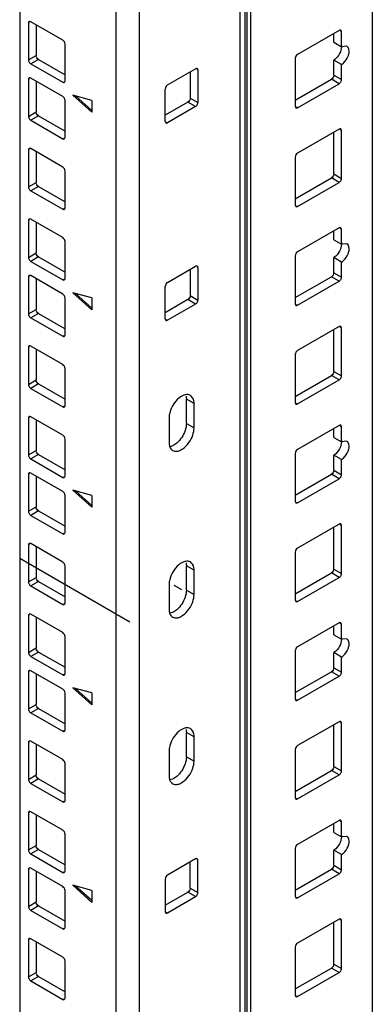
# Model space of a CAD drawing. Header units: millimetres. Extents: x 403 to 808, y 130 to 1563.
# Tile 7 of 14: x 743 to 808, y 660 to 840. Entities that reach past the tile are written whole.
import ezdxf

# ---------------------------------------------------------------- set-up
doc = ezdxf.new("R2010")
doc.units = ezdxf.units.MM
doc.header["$LTSCALE"] = 110.091572
doc.layers.add('00_COMPONENTS', color=7, linetype='CONTINUOUS')

msp = doc.modelspace()

# ---------------------------------------------------------------- linework, layer by layer
at = {"layer": '00_COMPONENTS', "color": 7, "linetype": 'Continuous'}
for p, q in [((807.8, 1362.55), (807.8, 166.58)), ((784.76, 1351.7), (784.76, 150.83)), ((784.46, 142.8), (784.46, 1351.29)), ((783.58, 141.58), (783.58, 1342.45)), ((743.1, 1339.49), (743.1, 143.51)), ((760.77, 130.86), (760.77, 1331.73)), ((765.02, 1331.73), (765.02, 130.86)), ((744.9, 840.01), (744.69, 839.89)), ((744.69, 839.89), (744.69, 833.11)), ((750.98, 836.75), (745.11, 840.13)), ((746.1, 839.56), (746.1, 833.93)), ((801.72, 838.54), (794.08, 834.13)), ((800.73, 836.34), (800.73, 837.97)), ((802.14, 838.3), (801.93, 838.42)), ((802.14, 835.52), (802.14, 838.3)), ((751.41, 829.23), (751.41, 836.01)), ((800.73, 836.34), (802.14, 835.52)), ((803.14, 835.62), (802.14, 835.52)), ((744.69, 833.11), (746.1, 833.93)), ((746.53, 833.19), (745.11, 832.38)), ((745.11, 832.38), (750.98, 828.99)), ((746.53, 833.19), (751.41, 830.38)), ((793.65, 833.4), (793.65, 824.58)), ((802.14, 832.25), (800.73, 833.07)), ((800.73, 830.29), (800.73, 833.07)), ((802.14, 829.48), (802.14, 832.25)), ((770.21, 828.5), (775.38, 831.48)), ((774.39, 830.91), (774.39, 826.09)), ((775.8, 831.23), (775.59, 831.36)), ((775.8, 831.23), (775.8, 825.27)), ((744.9, 829.64), (744.69, 829.52)), ((744.69, 829.52), (744.69, 822.74)), ((750.98, 826.38), (745.11, 829.76)), ((746.1, 829.19), (746.1, 823.56)), ((750.98, 828.99), (751.19, 829.11)), ((793.65, 825.72), (800.3, 829.56)), ((794.08, 824.33), (801.72, 828.74)), ((801.72, 828.74), (800.3, 829.56)), ((800.73, 830.29), (802.14, 829.48)), ((769.79, 821.8), (769.79, 827.76)), ((751.41, 818.86), (751.41, 825.64)), ((756.35, 825.67), (752.82, 826.62)), ((752.82, 826.62), (756.35, 823.49)), ((756.35, 823.8), (753.32, 826.49)), ((756.35, 825.67), (756.35, 823.49)), ((773.96, 825.36), (769.79, 822.95)), ((775.38, 824.54), (773.96, 825.36)), ((774.39, 826.09), (775.8, 825.27)), ((744.69, 822.74), (746.1, 823.56)), ((775.38, 824.54), (770.21, 821.56)), ((793.87, 824.46), (794.08, 824.33)), ((746.53, 822.82), (745.11, 822.01)), ((745.11, 822.01), (750.98, 818.62)), ((746.53, 822.82), (751.41, 820.01)), ((770, 821.68), (770.21, 821.56)), ((801.72, 820.39), (794.08, 815.99)), ((800.73, 812.15), (800.73, 819.82)), ((802.14, 820.15), (801.93, 820.27)), ((802.14, 811.33), (802.14, 820.15)), ((750.98, 818.62), (751.19, 818.74)), ((744.9, 816.68), (744.69, 816.56)), ((744.69, 816.56), (744.69, 809.78)), ((750.98, 813.41), (745.11, 816.8)), ((746.1, 816.23), (746.1, 810.6)), ((793.65, 815.25), (793.65, 806.43)), ((751.41, 805.9), (751.41, 812.68)), ((744.69, 809.78), (746.1, 810.6)), ((793.65, 807.58), (800.3, 811.41)), ((794.08, 806.19), (801.72, 810.6)), ((801.72, 810.6), (800.3, 811.41)), ((800.73, 812.15), (802.14, 811.33)), ((746.53, 809.86), (745.11, 809.05)), ((745.11, 809.05), (750.98, 805.66)), ((746.53, 809.86), (751.41, 807.05)), ((750.98, 805.66), (751.19, 805.78)), ((793.87, 806.31), (794.08, 806.19)), ((744.9, 803.72), (744.69, 803.6)), ((744.69, 803.6), (744.69, 796.82)), ((750.98, 800.45), (745.11, 803.84)), ((746.1, 803.27), (746.1, 797.64)), ((801.72, 802.25), (794.08, 797.84)), ((800.73, 800.04), (800.73, 801.68)), ((802.14, 802), (801.93, 802.13)), ((802.14, 799.23), (802.14, 802)), ((751.41, 792.94), (751.41, 799.72)), ((800.73, 800.04), (802.14, 799.23)), ((803.14, 799.32), (802.14, 799.23)), ((744.69, 796.82), (746.1, 797.64)), ((746.53, 796.9), (745.11, 796.08)), ((745.11, 796.08), (750.98, 792.7)), ((746.53, 796.9), (751.41, 794.08)), ((793.65, 797.1), (793.65, 788.29)), ((802.14, 795.96), (800.73, 796.78)), ((800.73, 794), (800.73, 796.78)), ((770.21, 792.21), (775.38, 795.19)), ((774.39, 794.61), (774.39, 789.8)), ((775.8, 794.94), (775.59, 795.06)), ((775.8, 794.94), (775.8, 788.98)), ((802.14, 793.18), (802.14, 795.96)), ((744.9, 793.35), (744.69, 793.23)), ((744.69, 793.23), (744.69, 786.45)), ((750.98, 790.08), (745.11, 793.47)), ((746.1, 792.9), (746.1, 787.27)), ((750.98, 792.7), (751.19, 792.82)), ((793.65, 789.43), (800.3, 793.27)), ((794.08, 788.04), (801.72, 792.45)), ((801.72, 792.45), (800.3, 793.27)), ((800.73, 794), (802.14, 793.18)), ((769.79, 785.51), (769.79, 791.47)), ((751.41, 782.57), (751.41, 789.35)), ((756.35, 789.38), (752.82, 790.33)), ((752.82, 790.33), (756.35, 787.19)), ((756.35, 787.5), (753.32, 790.19)), ((756.35, 789.38), (756.35, 787.19)), ((773.96, 789.06), (769.79, 786.65)), ((775.38, 788.25), (773.96, 789.06)), ((774.39, 789.8), (775.8, 788.98)), ((744.69, 786.45), (746.1, 787.27)), ((775.38, 788.25), (770.21, 785.27)), ((793.87, 788.16), (794.08, 788.04)), ((746.53, 786.53), (745.11, 785.71)), ((745.11, 785.71), (750.98, 782.33)), ((746.53, 786.53), (751.41, 783.71)), ((770, 785.39), (770.21, 785.27)), ((801.72, 784.1), (794.08, 779.69)), ((800.73, 775.85), (800.73, 783.53)), ((802.14, 783.86), (801.93, 783.98)), ((802.14, 775.04), (802.14, 783.86)), ((750.98, 782.33), (751.19, 782.45)), ((744.9, 780.39), (744.69, 780.26)), ((744.69, 780.26), (744.69, 773.49)), ((750.98, 777.12), (745.11, 780.51)), ((746.1, 779.94), (746.1, 774.3)), ((793.65, 778.96), (793.65, 770.14)), ((751.41, 769.61), (751.41, 776.39)), ((793.65, 771.28), (800.3, 775.12)), ((801.72, 774.3), (800.3, 775.12)), ((800.73, 775.85), (802.14, 775.04)), ((744.69, 773.49), (746.1, 774.3)), ((746.53, 773.57), (745.11, 772.75)), ((745.11, 772.75), (750.98, 769.36)), ((746.53, 773.57), (751.41, 770.75)), ((794.08, 769.89), (801.72, 774.3)), ((775.09, 769.98), (773.68, 770.79)), ((773.68, 766.3), (773.68, 770.79)), ((750.98, 769.36), (751.19, 769.49)), ((775.09, 765.49), (775.09, 769.98)), ((793.87, 770.02), (794.08, 769.89)), ((744.9, 767.42), (744.69, 767.3)), ((744.69, 767.3), (744.69, 760.53)), ((750.98, 764.16), (745.11, 767.55)), ((770.5, 767.32), (770.5, 762.83)), ((746.1, 766.98), (746.1, 761.34)), ((773.68, 766.3), (775.09, 765.49)), ((801.72, 765.95), (794.08, 761.55)), ((800.73, 763.75), (800.73, 765.38)), ((802.14, 765.71), (801.93, 765.83)), ((802.14, 762.93), (802.14, 765.71)), ((800.73, 763.75), (802.14, 762.93)), ((751.41, 756.65), (751.41, 763.42)), ((803.14, 763.03), (802.14, 762.93)), ((744.69, 760.53), (746.1, 761.34)), ((746.53, 760.61), (745.11, 759.79)), ((746.53, 760.61), (751.41, 757.79)), ((793.65, 760.81), (793.65, 751.99)), ((802.14, 759.67), (800.73, 760.48)), ((800.73, 757.71), (800.73, 760.48)), ((745.11, 759.79), (750.98, 756.4)), ((802.14, 756.89), (802.14, 759.67)), ((744.9, 757.05), (744.69, 756.93)), ((744.69, 756.93), (744.69, 750.16)), ((750.98, 753.79), (745.11, 757.18)), ((746.1, 756.61), (746.1, 750.97)), ((750.98, 756.4), (751.19, 756.52)), ((793.65, 753.14), (800.3, 756.97)), ((801.72, 756.16), (800.3, 756.97)), ((800.73, 757.71), (802.14, 756.89)), ((794.08, 751.75), (801.72, 756.16)), ((751.41, 746.28), (751.41, 753.05)), ((756.35, 753.09), (752.82, 754.03)), ((752.82, 754.03), (756.35, 750.9)), ((756.35, 751.21), (753.32, 753.9)), ((756.35, 753.09), (756.35, 750.9)), ((744.69, 750.16), (746.1, 750.97)), ((793.87, 751.87), (794.08, 751.75)), ((746.53, 750.24), (745.11, 749.42)), ((745.11, 749.42), (750.98, 746.03)), ((746.53, 750.24), (751.41, 747.42)), ((801.72, 747.81), (794.08, 743.4)), ((800.73, 739.56), (800.73, 747.24)), ((802.14, 747.56), (801.93, 747.69)), ((802.14, 738.74), (802.14, 747.56)), ((750.98, 746.03), (751.19, 746.15)), ((744.9, 744.09), (744.69, 743.97)), ((744.69, 743.97), (744.69, 737.19)), ((750.98, 740.83), (745.11, 744.22)), ((746.1, 743.64), (746.1, 738.01)), ((793.65, 742.66), (793.65, 733.85)), ((751.41, 733.32), (751.41, 740.09)), ((775.09, 739.36), (773.68, 740.17)), ((773.68, 735.68), (773.68, 740.17)), ((775.09, 734.87), (775.09, 739.36)), ((793.65, 734.99), (800.3, 738.83)), ((801.72, 738.01), (800.3, 738.83)), ((800.73, 739.56), (802.14, 738.74)), ((744.69, 737.19), (746.1, 738.01)), ((746.53, 737.28), (745.11, 736.46)), ((745.11, 736.46), (750.98, 733.07)), ((746.53, 737.28), (751.41, 734.46)), ((770.5, 736.7), (770.5, 732.21)), ((794.08, 733.6), (801.72, 738.01)), ((773.68, 735.68), (775.09, 734.87)), ((750.98, 733.07), (751.19, 733.19)), ((793.87, 733.72), (794.08, 733.6)), ((744.9, 731.13), (744.69, 731.01)), ((744.69, 731.01), (744.69, 724.23)), ((750.98, 727.87), (745.11, 731.25)), ((746.1, 730.68), (746.1, 725.05)), ((801.72, 729.66), (794.08, 725.25)), ((802.14, 729.42), (801.93, 729.54)), ((802.14, 726.64), (802.14, 729.42)), ((800.73, 727.46), (800.73, 729.09)), ((800.73, 727.46), (802.14, 726.64)), ((751.41, 720.35), (751.41, 727.13)), ((803.14, 726.74), (802.14, 726.64)), ((744.69, 724.23), (746.1, 725.05)), ((746.53, 724.31), (745.11, 723.5)), ((746.53, 724.31), (751.41, 721.5)), ((793.65, 724.52), (793.65, 715.7)), ((802.14, 723.37), (800.73, 724.19)), ((800.73, 721.41), (800.73, 724.19)), ((745.11, 723.5), (750.98, 720.11)), ((802.14, 720.6), (802.14, 723.37)), ((744.9, 720.76), (744.69, 720.64)), ((744.69, 720.64), (744.69, 713.86)), ((750.98, 717.5), (745.11, 720.88)), ((746.1, 720.31), (746.1, 714.68)), ((750.98, 720.11), (751.19, 720.23)), ((793.65, 716.84), (800.3, 720.68)), ((801.72, 719.86), (800.3, 720.68)), ((800.73, 721.41), (802.14, 720.6)), ((794.08, 715.45), (801.72, 719.86)), ((751.41, 709.98), (751.41, 716.76)), ((756.35, 716.79), (752.82, 717.74)), ((752.82, 717.74), (756.35, 714.61)), ((756.35, 714.92), (753.32, 717.61)), ((756.35, 716.79), (756.35, 714.61)), ((744.69, 713.86), (746.1, 714.68)), ((793.87, 715.58), (794.08, 715.45)), ((746.53, 713.94), (745.11, 713.13)), ((745.11, 713.13), (750.98, 709.74)), ((746.53, 713.94), (751.41, 711.13)), ((801.72, 711.51), (794.08, 707.11)), ((802.14, 711.27), (801.93, 711.39)), ((802.14, 702.45), (802.14, 711.27)), ((750.98, 709.74), (751.19, 709.86)), ((775.09, 708.74), (773.68, 709.55)), ((773.68, 705.06), (773.68, 709.55)), ((800.73, 703.27), (800.73, 710.94)), ((744.9, 707.8), (744.69, 707.68)), ((744.69, 707.68), (744.69, 700.9)), ((750.98, 704.53), (745.11, 707.92)), ((775.09, 704.25), (775.09, 708.74)), ((746.1, 707.35), (746.1, 701.72)), ((770.5, 706.08), (770.5, 701.59)), ((793.65, 706.37), (793.65, 697.55)), ((751.41, 697.02), (751.41, 703.8)), ((773.68, 705.06), (775.09, 704.25)), ((793.65, 698.7), (800.3, 702.53)), ((801.72, 701.72), (800.3, 702.53)), ((800.73, 703.27), (802.14, 702.45)), ((744.69, 700.9), (746.1, 701.72)), ((746.53, 700.98), (745.11, 700.17)), ((746.53, 700.98), (751.41, 698.16)), ((794.08, 697.31), (801.72, 701.72)), ((745.11, 700.17), (750.98, 696.78)), ((750.98, 696.78), (751.19, 696.9)), ((793.87, 697.43), (794.08, 697.31)), ((744.9, 694.84), (744.69, 694.71)), ((750.98, 691.57), (745.11, 694.96)), ((744.69, 694.71), (744.69, 687.94)), ((746.1, 694.39), (746.1, 688.75)), ((801.72, 693.37), (794.08, 688.96)), ((802.14, 693.12), (801.93, 693.24)), ((802.14, 690.35), (802.14, 693.12)), ((800.73, 691.16), (800.73, 692.8)), ((800.73, 691.16), (802.14, 690.35)), ((751.41, 684.06), (751.41, 690.84)), ((803.14, 690.44), (802.14, 690.35)), ((744.69, 687.94), (746.1, 688.75)), ((746.53, 688.02), (745.11, 687.2)), ((746.53, 688.02), (751.41, 685.2)), ((793.65, 688.22), (793.65, 679.41)), ((802.14, 687.08), (800.73, 687.9)), ((800.73, 685.12), (800.73, 687.9)), ((745.11, 687.2), (750.98, 683.81)), ((775.38, 686.31), (770.21, 683.32)), ((774.39, 680.92), (774.39, 685.73)), ((775.8, 686.06), (775.59, 686.18)), ((775.8, 680.1), (775.8, 686.06)), ((802.14, 684.3), (802.14, 687.08)), ((744.9, 684.47), (744.69, 684.35)), ((744.69, 684.35), (744.69, 677.57)), ((750.98, 681.2), (745.11, 684.59)), ((746.1, 684.02), (746.1, 678.38)), ((750.98, 683.81), (751.19, 683.94)), ((793.65, 680.55), (800.3, 684.39)), ((801.72, 683.57), (800.3, 684.39)), ((800.73, 685.12), (802.14, 684.3)), ((769.79, 682.59), (769.79, 676.63)), ((794.08, 679.16), (801.72, 683.57)), ((751.41, 673.69), (751.41, 680.47)), ((756.35, 680.5), (752.82, 681.45)), ((752.82, 681.45), (756.35, 678.31)), ((756.35, 678.62), (753.32, 681.31)), ((756.35, 680.5), (756.35, 678.31)), ((774.39, 680.92), (775.8, 680.1)), ((769.79, 677.77), (773.96, 680.18)), ((770.21, 676.38), (775.38, 679.36)), ((775.38, 679.36), (773.96, 680.18)), ((793.87, 679.28), (794.08, 679.16)), ((744.69, 677.57), (746.1, 678.38)), ((746.53, 677.65), (745.11, 676.83)), ((745.11, 676.83), (750.98, 673.45)), ((746.53, 677.65), (751.41, 674.83)), ((770, 676.51), (770.21, 676.38)), ((801.72, 675.22), (794.08, 670.81)), ((802.14, 674.98), (801.93, 675.1)), ((802.14, 666.16), (802.14, 674.98)), ((750.98, 673.45), (751.19, 673.57)), ((800.73, 666.97), (800.73, 674.65)), ((744.9, 671.51), (744.69, 671.38)), ((744.69, 671.38), (744.69, 664.61)), ((750.98, 668.24), (745.11, 671.63)), ((746.1, 671.06), (746.1, 665.42)), ((793.65, 670.08), (793.65, 661.26)), ((751.41, 660.73), (751.41, 667.51)), ((793.65, 662.4), (800.3, 666.24)), ((801.72, 665.42), (800.3, 666.24)), ((800.73, 666.97), (802.14, 666.16)), ((744.69, 664.61), (746.1, 665.42)), ((746.53, 664.69), (745.11, 663.87)), ((746.53, 664.69), (751.41, 661.87)), ((794.08, 661.01), (801.72, 665.42)), ((745.11, 663.87), (750.98, 660.48)), ((750.98, 660.48), (751.19, 660.61)), ((793.87, 661.14), (794.08, 661.01))]:
    msp.add_line(p, q, dxfattribs=at)
at = {"layer": '00_COMPONENTS', "color": 208, "linetype": 'Continuous', "true_color": 0x37005f}
for p, q in [((785.46, 1351.29), (785.46, 150.42)), ((763.33, 729.82), (743.1, 741.5)), ((771.38, 736.6), (772.8, 735.79))]:
    msp.add_line(p, q, dxfattribs=at)
at = {"layer": '00_COMPONENTS', "color": 7, "linetype": 'Continuous'}
for points in [[(744.81, 840.16), (744.72, 840.11), (744.69, 839.99), (744.69, 839.89)], [(745.11, 840.13), (745.02, 840.18), (744.9, 840.21), (744.81, 840.16)], [(802.02, 838.57), (801.93, 838.62), (801.8, 838.59), (801.72, 838.54)], [(802.14, 838.3), (802.14, 838.4), (802.1, 838.52), (802.02, 838.57)], [(751.41, 836.01), (751.41, 836.29), (751.23, 836.6), (750.98, 836.75)], [(794.08, 834.13), (793.83, 833.99), (793.65, 833.68), (793.65, 833.4)], [(802.12, 835.76), (802.18, 835.37), (802.09, 834.97), (801.95, 834.61)], [(744.69, 833.11), (744.69, 832.92), (744.77, 832.73), (744.89, 832.58)], [(744.89, 832.58), (744.95, 832.5), (745.02, 832.43), (745.11, 832.38)], [(746.53, 833.19), (746.28, 833.34), (746.1, 833.65), (746.1, 833.93)], [(775.68, 831.51), (775.59, 831.56), (775.46, 831.53), (775.38, 831.48)], [(775.8, 831.23), (775.8, 831.33), (775.76, 831.46), (775.68, 831.51)], [(744.81, 829.79), (744.72, 829.74), (744.69, 829.62), (744.69, 829.52)], [(745.11, 829.76), (745.02, 829.81), (744.9, 829.84), (744.81, 829.79)], [(750.98, 828.99), (751.07, 828.94), (751.19, 828.91), (751.28, 828.96)], [(751.28, 828.96), (751.37, 829.01), (751.41, 829.13), (751.41, 829.23)], [(800.73, 830.29), (800.73, 830.01), (800.55, 829.7), (800.3, 829.56)], [(801.72, 828.74), (801.88, 828.84), (802, 829.01), (802.08, 829.18)], [(802.08, 829.18), (802.11, 829.28), (802.14, 829.38), (802.14, 829.48)], [(770.21, 828.5), (769.97, 828.36), (769.79, 828.05), (769.79, 827.76)], [(751.41, 825.64), (751.41, 825.92), (751.23, 826.23), (750.98, 826.38)], [(774.39, 826.09), (774.39, 825.81), (774.21, 825.5), (773.96, 825.36)], [(775.74, 824.98), (775.77, 825.07), (775.8, 825.17), (775.8, 825.27)], [(746.53, 822.82), (746.28, 822.97), (746.1, 823.28), (746.1, 823.56)], [(775.38, 824.54), (775.54, 824.63), (775.67, 824.8), (775.74, 824.98)], [(793.65, 824.58), (793.65, 824.48), (793.69, 824.35), (793.78, 824.3)], [(793.78, 824.3), (793.87, 824.25), (793.99, 824.28), (794.08, 824.33)], [(744.69, 822.74), (744.69, 822.55), (744.77, 822.36), (744.89, 822.21)], [(744.89, 822.21), (744.95, 822.13), (745.02, 822.06), (745.11, 822.01)], [(769.79, 821.8), (769.79, 821.7), (769.83, 821.58), (769.91, 821.53)], [(769.91, 821.53), (770, 821.48), (770.13, 821.51), (770.21, 821.56)], [(802.02, 820.42), (801.93, 820.47), (801.8, 820.45), (801.72, 820.39)], [(802.14, 820.15), (802.14, 820.25), (802.1, 820.37), (802.02, 820.42)], [(750.98, 818.62), (751.07, 818.57), (751.19, 818.54), (751.28, 818.59)], [(751.28, 818.59), (751.37, 818.64), (751.41, 818.76), (751.41, 818.86)], [(744.81, 816.83), (744.72, 816.78), (744.69, 816.66), (744.69, 816.56)], [(745.11, 816.8), (745.02, 816.85), (744.9, 816.88), (744.81, 816.83)], [(794.08, 815.99), (793.83, 815.84), (793.65, 815.53), (793.65, 815.25)], [(751.41, 812.68), (751.41, 812.96), (751.23, 813.27), (750.98, 813.41)], [(746.53, 809.86), (746.28, 810), (746.1, 810.31), (746.1, 810.6)], [(800.73, 812.15), (800.73, 811.87), (800.55, 811.55), (800.3, 811.41)], [(801.72, 810.6), (801.88, 810.69), (802, 810.86), (802.08, 811.04)], [(802.08, 811.04), (802.11, 811.13), (802.14, 811.23), (802.14, 811.33)], [(744.69, 809.78), (744.69, 809.59), (744.77, 809.4), (744.89, 809.25)], [(744.89, 809.25), (744.95, 809.17), (745.02, 809.1), (745.11, 809.05)], [(750.98, 805.66), (751.07, 805.61), (751.19, 805.58), (751.28, 805.63)], [(751.28, 805.63), (751.37, 805.68), (751.41, 805.8), (751.41, 805.9)], [(793.65, 806.43), (793.65, 806.33), (793.69, 806.21), (793.78, 806.16)], [(793.78, 806.16), (793.87, 806.11), (793.99, 806.14), (794.08, 806.19)], [(744.81, 803.87), (744.72, 803.82), (744.69, 803.7), (744.69, 803.6)], [(745.11, 803.84), (745.02, 803.89), (744.9, 803.92), (744.81, 803.87)], [(802.02, 802.28), (801.93, 802.33), (801.8, 802.3), (801.72, 802.25)], [(802.14, 802), (802.14, 802.1), (802.1, 802.23), (802.02, 802.28)], [(751.41, 799.72), (751.41, 800), (751.23, 800.31), (750.98, 800.45)], [(802.12, 799.47), (802.18, 799.08), (802.09, 798.67), (801.95, 798.31)], [(744.69, 796.82), (744.69, 796.63), (744.77, 796.44), (744.89, 796.29)], [(744.89, 796.29), (744.95, 796.21), (745.02, 796.13), (745.11, 796.08)], [(746.53, 796.9), (746.28, 797.04), (746.1, 797.35), (746.1, 797.64)], [(794.08, 797.84), (793.83, 797.7), (793.65, 797.39), (793.65, 797.1)], [(775.68, 795.22), (775.59, 795.27), (775.46, 795.24), (775.38, 795.19)], [(775.8, 794.94), (775.8, 795.04), (775.76, 795.17), (775.68, 795.22)], [(744.81, 793.5), (744.72, 793.45), (744.69, 793.33), (744.69, 793.23)], [(745.11, 793.47), (745.02, 793.52), (744.9, 793.55), (744.81, 793.5)], [(750.98, 792.7), (751.07, 792.65), (751.19, 792.62), (751.28, 792.67)], [(751.28, 792.67), (751.37, 792.72), (751.41, 792.84), (751.41, 792.94)], [(800.73, 794), (800.73, 793.72), (800.55, 793.41), (800.3, 793.27)], [(801.72, 792.45), (801.88, 792.54), (802, 792.71), (802.08, 792.89)], [(802.08, 792.89), (802.11, 792.98), (802.14, 793.08), (802.14, 793.18)], [(770.21, 792.21), (769.97, 792.06), (769.79, 791.75), (769.79, 791.47)], [(751.41, 789.35), (751.41, 789.63), (751.23, 789.94), (750.98, 790.08)], [(774.39, 789.8), (774.39, 789.51), (774.21, 789.2), (773.96, 789.06)], [(775.74, 788.69), (775.77, 788.78), (775.8, 788.88), (775.8, 788.98)], [(746.53, 786.53), (746.28, 786.67), (746.1, 786.98), (746.1, 787.27)], [(775.38, 788.25), (775.54, 788.34), (775.67, 788.51), (775.74, 788.69)], [(793.65, 788.29), (793.65, 788.19), (793.69, 788.06), (793.78, 788.01)], [(793.78, 788.01), (793.87, 787.96), (793.99, 787.99), (794.08, 788.04)], [(744.69, 786.45), (744.69, 786.26), (744.77, 786.07), (744.89, 785.92)], [(744.89, 785.92), (744.95, 785.84), (745.02, 785.76), (745.11, 785.71)], [(769.79, 785.51), (769.79, 785.41), (769.83, 785.29), (769.91, 785.24)], [(769.91, 785.24), (770, 785.19), (770.13, 785.21), (770.21, 785.27)], [(802.02, 784.13), (801.93, 784.18), (801.8, 784.15), (801.72, 784.1)], [(802.14, 783.86), (802.14, 783.96), (802.1, 784.08), (802.02, 784.13)], [(750.98, 782.33), (751.07, 782.28), (751.19, 782.25), (751.28, 782.3)], [(751.28, 782.3), (751.37, 782.35), (751.41, 782.47), (751.41, 782.57)], [(744.81, 780.54), (744.72, 780.49), (744.69, 780.36), (744.69, 780.26)], [(745.11, 780.51), (745.02, 780.56), (744.9, 780.59), (744.81, 780.54)], [(794.08, 779.69), (793.83, 779.55), (793.65, 779.24), (793.65, 778.96)], [(751.41, 776.39), (751.41, 776.67), (751.23, 776.98), (750.98, 777.12)], [(800.73, 775.85), (800.73, 775.57), (800.55, 775.26), (800.3, 775.12)], [(801.72, 774.3), (801.88, 774.4), (802, 774.57), (802.08, 774.74)], [(802.08, 774.74), (802.11, 774.84), (802.14, 774.94), (802.14, 775.04)], [(744.69, 773.49), (744.69, 773.3), (744.77, 773.1), (744.89, 772.95)], [(744.89, 772.95), (744.95, 772.88), (745.02, 772.8), (745.11, 772.75)], [(746.53, 773.57), (746.28, 773.71), (746.1, 774.02), (746.1, 774.3)], [(774.42, 771.46), (774.16, 771.61), (773.82, 771.64), (773.53, 771.59)], [(773.63, 771.32), (773.66, 771.14), (773.68, 770.97), (773.68, 770.79)], [(750.98, 769.36), (751.07, 769.31), (751.19, 769.28), (751.28, 769.33)], [(751.28, 769.33), (751.37, 769.38), (751.41, 769.51), (751.41, 769.61)], [(793.65, 770.14), (793.65, 770.04), (793.69, 769.91), (793.78, 769.86)], [(793.78, 769.86), (793.87, 769.81), (793.99, 769.84), (794.08, 769.89)], [(744.81, 767.58), (744.72, 767.53), (744.69, 767.4), (744.69, 767.3)], [(745.11, 767.55), (745.02, 767.6), (744.9, 767.63), (744.81, 767.58)], [(773.68, 766.3), (773.68, 765.86), (773.59, 765.42), (773.45, 765)], [(774.86, 764.18), (775, 764.6), (775.09, 765.04), (775.09, 765.49)], [(802.02, 765.98), (801.93, 766.03), (801.8, 766), (801.72, 765.95)], [(802.14, 765.71), (802.14, 765.81), (802.1, 765.93), (802.02, 765.98)], [(751.41, 763.42), (751.41, 763.71), (751.23, 764.02), (750.98, 764.16)], [(773.45, 765), (773.15, 764.13), (772.61, 763.29), (771.9, 762.69)], [(770.5, 762.83), (770.5, 762.57), (770.53, 762.31), (770.61, 762.07)], [(770.61, 762.07), (770.65, 761.97), (770.68, 761.88), (770.73, 761.8)], [(770.73, 761.8), (770.84, 761.61), (770.99, 761.45), (771.17, 761.34)], [(802.12, 763.17), (802.18, 762.79), (802.09, 762.38), (801.95, 762.02)], [(744.69, 760.53), (744.69, 760.34), (744.77, 760.14), (744.89, 759.99)], [(744.89, 759.99), (744.95, 759.91), (745.02, 759.84), (745.11, 759.79)], [(746.53, 760.61), (746.28, 760.75), (746.1, 761.06), (746.1, 761.34)], [(794.08, 761.55), (793.83, 761.4), (793.65, 761.09), (793.65, 760.81)], [(744.81, 757.21), (744.72, 757.16), (744.69, 757.03), (744.69, 756.93)], [(745.11, 757.18), (745.02, 757.23), (744.9, 757.26), (744.81, 757.21)], [(750.98, 756.4), (751.07, 756.35), (751.19, 756.32), (751.28, 756.37)], [(751.28, 756.37), (751.37, 756.42), (751.41, 756.55), (751.41, 756.65)], [(800.73, 757.71), (800.73, 757.42), (800.55, 757.11), (800.3, 756.97)], [(801.72, 756.16), (801.88, 756.25), (802, 756.42), (802.08, 756.6)], [(802.08, 756.6), (802.11, 756.69), (802.14, 756.79), (802.14, 756.89)], [(751.41, 753.05), (751.41, 753.34), (751.23, 753.65), (750.98, 753.79)], [(746.53, 750.24), (746.28, 750.38), (746.1, 750.69), (746.1, 750.97)], [(793.65, 751.99), (793.65, 751.89), (793.69, 751.77), (793.78, 751.72)], [(793.78, 751.72), (793.87, 751.67), (793.99, 751.7), (794.08, 751.75)], [(744.69, 750.16), (744.69, 749.97), (744.77, 749.77), (744.89, 749.62)], [(744.89, 749.62), (744.95, 749.54), (745.02, 749.47), (745.11, 749.42)], [(802.02, 747.84), (801.93, 747.89), (801.8, 747.86), (801.72, 747.81)], [(802.14, 747.56), (802.14, 747.66), (802.1, 747.79), (802.02, 747.84)], [(750.98, 746.03), (751.07, 745.98), (751.19, 745.95), (751.28, 746)], [(751.28, 746), (751.37, 746.05), (751.41, 746.18), (751.41, 746.28)], [(744.81, 744.25), (744.72, 744.19), (744.69, 744.07), (744.69, 743.97)], [(745.11, 744.22), (745.02, 744.27), (744.9, 744.3), (744.81, 744.25)], [(794.08, 743.4), (793.83, 743.26), (793.65, 742.95), (793.65, 742.66)], [(751.41, 740.09), (751.41, 740.37), (751.23, 740.69), (750.98, 740.83)], [(774.42, 740.85), (774.16, 740.99), (773.82, 741.02), (773.53, 740.97)], [(773.63, 740.7), (773.66, 740.52), (773.68, 740.35), (773.68, 740.17)], [(800.73, 739.56), (800.73, 739.28), (800.55, 738.97), (800.3, 738.83)], [(801.72, 738.01), (801.88, 738.1), (802, 738.27), (802.08, 738.45)], [(802.08, 738.45), (802.11, 738.54), (802.14, 738.64), (802.14, 738.74)], [(744.69, 737.19), (744.69, 737), (744.77, 736.81), (744.89, 736.66)], [(744.89, 736.66), (744.95, 736.58), (745.02, 736.51), (745.11, 736.46)], [(746.53, 737.28), (746.28, 737.42), (746.1, 737.73), (746.1, 738.01)], [(773.68, 735.68), (773.68, 735.24), (773.59, 734.8), (773.45, 734.39)], [(774.86, 733.56), (775, 733.98), (775.09, 734.42), (775.09, 734.87)], [(750.98, 733.07), (751.07, 733.02), (751.19, 732.99), (751.28, 733.04)], [(751.28, 733.04), (751.37, 733.09), (751.41, 733.21), (751.41, 733.32)], [(773.45, 734.39), (773.15, 733.51), (772.61, 732.67), (771.9, 732.07)], [(793.65, 733.85), (793.65, 733.75), (793.69, 733.62), (793.78, 733.57)], [(793.78, 733.57), (793.87, 733.52), (793.99, 733.55), (794.08, 733.6)], [(744.81, 731.28), (744.72, 731.23), (744.69, 731.11), (744.69, 731.01)], [(745.11, 731.25), (745.02, 731.3), (744.9, 731.33), (744.81, 731.28)], [(770.5, 732.21), (770.5, 731.96), (770.53, 731.69), (770.61, 731.45)], [(770.61, 731.45), (770.65, 731.35), (770.68, 731.26), (770.73, 731.18)], [(770.73, 731.18), (770.84, 730.99), (770.99, 730.83), (771.17, 730.73)], [(802.02, 729.69), (801.93, 729.74), (801.8, 729.71), (801.72, 729.66)], [(802.14, 729.42), (802.14, 729.52), (802.1, 729.64), (802.02, 729.69)], [(751.41, 727.13), (751.41, 727.41), (751.23, 727.72), (750.98, 727.87)], [(802.12, 726.88), (802.18, 726.49), (802.09, 726.09), (801.95, 725.72)], [(744.69, 724.23), (744.69, 724.04), (744.77, 723.85), (744.89, 723.7)], [(744.89, 723.7), (744.95, 723.62), (745.02, 723.55), (745.11, 723.5)], [(746.53, 724.31), (746.28, 724.45), (746.1, 724.77), (746.1, 725.05)], [(794.08, 725.25), (793.83, 725.11), (793.65, 724.8), (793.65, 724.52)], [(744.81, 720.91), (744.72, 720.86), (744.69, 720.74), (744.69, 720.64)], [(745.11, 720.88), (745.02, 720.93), (744.9, 720.96), (744.81, 720.91)], [(750.98, 720.11), (751.07, 720.06), (751.19, 720.03), (751.28, 720.08)], [(751.28, 720.08), (751.37, 720.13), (751.41, 720.25), (751.41, 720.35)], [(800.73, 721.41), (800.73, 721.13), (800.55, 720.82), (800.3, 720.68)], [(801.72, 719.86), (801.88, 719.96), (802, 720.13), (802.08, 720.3)], [(802.08, 720.3), (802.11, 720.4), (802.14, 720.5), (802.14, 720.6)], [(751.41, 716.76), (751.41, 717.04), (751.23, 717.35), (750.98, 717.5)], [(746.53, 713.94), (746.28, 714.08), (746.1, 714.4), (746.1, 714.68)], [(793.65, 715.7), (793.65, 715.6), (793.69, 715.47), (793.78, 715.42)], [(793.78, 715.42), (793.87, 715.37), (793.99, 715.4), (794.08, 715.45)], [(744.69, 713.86), (744.69, 713.67), (744.77, 713.48), (744.89, 713.33)], [(744.89, 713.33), (744.95, 713.25), (745.02, 713.18), (745.11, 713.13)], [(802.02, 711.54), (801.93, 711.59), (801.8, 711.56), (801.72, 711.51)], [(802.14, 711.27), (802.14, 711.37), (802.1, 711.49), (802.02, 711.54)], [(750.98, 709.74), (751.07, 709.69), (751.19, 709.66), (751.28, 709.71)], [(751.28, 709.71), (751.37, 709.76), (751.41, 709.88), (751.41, 709.98)], [(774.42, 710.23), (774.16, 710.38), (773.82, 710.4), (773.53, 710.35)], [(773.63, 710.08), (773.66, 709.91), (773.68, 709.73), (773.68, 709.55)], [(744.81, 707.95), (744.72, 707.9), (744.69, 707.78), (744.69, 707.68)], [(745.11, 707.92), (745.02, 707.97), (744.9, 708), (744.81, 707.95)], [(794.08, 707.11), (793.83, 706.96), (793.65, 706.65), (793.65, 706.37)], [(751.41, 703.8), (751.41, 704.08), (751.23, 704.39), (750.98, 704.53)], [(773.68, 705.06), (773.68, 704.62), (773.59, 704.18), (773.45, 703.77)], [(774.86, 702.94), (775, 703.36), (775.09, 703.8), (775.09, 704.25)], [(773.45, 703.77), (773.15, 702.89), (772.61, 702.05), (771.9, 701.45)], [(800.73, 703.27), (800.73, 702.98), (800.55, 702.67), (800.3, 702.53)], [(801.72, 701.72), (801.88, 701.81), (802, 701.98), (802.08, 702.16)], [(802.08, 702.16), (802.11, 702.25), (802.14, 702.35), (802.14, 702.45)], [(744.69, 700.9), (744.69, 700.71), (744.77, 700.52), (744.89, 700.37)], [(744.89, 700.37), (744.95, 700.29), (745.02, 700.22), (745.11, 700.17)], [(746.53, 700.98), (746.28, 701.12), (746.1, 701.43), (746.1, 701.72)], [(770.5, 701.59), (770.5, 701.34), (770.53, 701.07), (770.61, 700.83)], [(770.61, 700.83), (770.65, 700.74), (770.68, 700.64), (770.73, 700.56)], [(770.73, 700.56), (770.84, 700.38), (770.99, 700.21), (771.17, 700.11)], [(750.98, 696.78), (751.07, 696.73), (751.19, 696.7), (751.28, 696.75)], [(751.28, 696.75), (751.37, 696.8), (751.41, 696.92), (751.41, 697.02)], [(793.65, 697.55), (793.65, 697.45), (793.69, 697.33), (793.78, 697.28)], [(793.78, 697.28), (793.87, 697.23), (793.99, 697.26), (794.08, 697.31)], [(744.81, 694.99), (744.72, 694.94), (744.69, 694.82), (744.69, 694.71)], [(745.11, 694.96), (745.02, 695.01), (744.9, 695.04), (744.81, 694.99)], [(802.02, 693.4), (801.93, 693.45), (801.8, 693.42), (801.72, 693.37)], [(802.14, 693.12), (802.14, 693.22), (802.1, 693.35), (802.02, 693.4)], [(751.41, 690.84), (751.41, 691.12), (751.23, 691.43), (750.98, 691.57)], [(802.12, 690.59), (802.18, 690.2), (802.09, 689.79), (801.95, 689.43)], [(744.69, 687.94), (744.69, 687.75), (744.77, 687.56), (744.89, 687.41)], [(746.53, 688.02), (746.28, 688.16), (746.1, 688.47), (746.1, 688.75)], [(794.08, 688.96), (793.83, 688.82), (793.65, 688.51), (793.65, 688.22)], [(744.89, 687.41), (744.95, 687.33), (745.02, 687.25), (745.11, 687.2)], [(775.68, 686.33), (775.59, 686.39), (775.46, 686.36), (775.38, 686.31)], [(775.8, 686.06), (775.8, 686.16), (775.76, 686.28), (775.68, 686.33)], [(744.81, 684.62), (744.72, 684.57), (744.69, 684.45), (744.69, 684.35)], [(745.11, 684.59), (745.02, 684.64), (744.9, 684.67), (744.81, 684.62)], [(751.28, 683.78), (751.37, 683.84), (751.41, 683.96), (751.41, 684.06)], [(800.73, 685.12), (800.73, 684.84), (800.55, 684.53), (800.3, 684.39)], [(801.72, 683.57), (801.88, 683.66), (802, 683.83), (802.08, 684.01)], [(802.08, 684.01), (802.11, 684.1), (802.14, 684.2), (802.14, 684.3)], [(750.98, 683.81), (751.07, 683.76), (751.19, 683.73), (751.28, 683.78)], [(770.21, 683.32), (769.97, 683.18), (769.79, 682.87), (769.79, 682.59)], [(751.41, 680.47), (751.41, 680.75), (751.23, 681.06), (750.98, 681.2)], [(774.39, 680.92), (774.39, 680.63), (774.21, 680.32), (773.96, 680.18)], [(775.38, 679.36), (775.54, 679.46), (775.67, 679.63), (775.74, 679.81)], [(775.74, 679.81), (775.77, 679.9), (775.8, 680), (775.8, 680.1)], [(793.65, 679.41), (793.65, 679.3), (793.69, 679.18), (793.78, 679.13)], [(793.78, 679.13), (793.87, 679.08), (793.99, 679.11), (794.08, 679.16)], [(744.69, 677.57), (744.69, 677.38), (744.77, 677.19), (744.89, 677.04)], [(744.89, 677.04), (744.95, 676.96), (745.02, 676.88), (745.11, 676.83)], [(746.53, 677.65), (746.28, 677.79), (746.1, 678.1), (746.1, 678.38)], [(769.79, 676.63), (769.79, 676.53), (769.83, 676.41), (769.91, 676.35)], [(769.91, 676.35), (770, 676.3), (770.13, 676.33), (770.21, 676.38)], [(802.02, 675.25), (801.93, 675.3), (801.8, 675.27), (801.72, 675.22)], [(802.14, 674.98), (802.14, 675.08), (802.1, 675.2), (802.02, 675.25)], [(750.98, 673.45), (751.07, 673.39), (751.19, 673.37), (751.28, 673.42)], [(751.28, 673.42), (751.37, 673.47), (751.41, 673.59), (751.41, 673.69)], [(744.81, 671.66), (744.72, 671.61), (744.69, 671.48), (744.69, 671.38)], [(745.11, 671.63), (745.02, 671.68), (744.9, 671.71), (744.81, 671.66)], [(794.08, 670.81), (793.83, 670.67), (793.65, 670.36), (793.65, 670.08)], [(751.41, 667.51), (751.41, 667.79), (751.23, 668.1), (750.98, 668.24)], [(800.73, 666.97), (800.73, 666.69), (800.55, 666.38), (800.3, 666.24)], [(801.72, 665.42), (801.88, 665.52), (802, 665.69), (802.08, 665.86)], [(802.08, 665.86), (802.11, 665.96), (802.14, 666.06), (802.14, 666.16)], [(744.69, 664.61), (744.69, 664.42), (744.77, 664.22), (744.89, 664.07)], [(744.89, 664.07), (744.95, 663.99), (745.02, 663.92), (745.11, 663.87)], [(746.53, 664.69), (746.28, 664.83), (746.1, 665.14), (746.1, 665.42)], [(750.98, 660.48), (751.07, 660.43), (751.19, 660.4), (751.28, 660.45)], [(751.28, 660.45), (751.37, 660.5), (751.41, 660.63), (751.41, 660.73)], [(793.65, 661.26), (793.65, 661.16), (793.69, 661.03), (793.78, 660.98)], [(793.78, 660.98), (793.87, 660.93), (793.99, 660.96), (794.08, 661.01)]]:
    msp.add_open_spline(points, degree=3, dxfattribs=at)
for points, knots in [([(801.95, 834.61), (801.77, 834.13), (801.39, 833.55), (800.86, 833.15), (800.73, 833.07)], [0, 0, 0, 0, 0.771207, 1, 1, 1, 1]), ([(803.36, 833.77), (803.44, 833.97), (803.62, 834.55), (803.52, 835.4), (803.14, 835.62)], [0, 0, 0, 0, 0.319225, 1, 1, 1, 1]), ([(802.14, 832.25), (802.27, 832.33), (802.8, 832.73), (803.18, 833.3), (803.36, 833.77)], [0, 0, 0, 0, 0.228749, 1, 1, 1, 1]), ([(801.95, 798.31), (801.77, 797.84), (801.39, 797.25), (800.86, 796.85), (800.73, 796.78)], [0, 0, 0, 0, 0.771207, 1, 1, 1, 1]), ([(803.36, 797.48), (803.44, 797.67), (803.62, 798.26), (803.52, 799.11), (803.14, 799.33)], [0, 0, 0, 0, 0.319225, 1, 1, 1, 1]), ([(802.14, 795.96), (802.27, 796.04), (802.8, 796.43), (803.18, 797.01), (803.36, 797.48)], [0, 0, 0, 0, 0.228749, 1, 1, 1, 1]), ([(772.3, 770.95), (771.49, 770.28), (770.71, 769.01), (770.5, 767.64), (770.5, 767.32)], [0, 0, 0, 0, 0.765968, 1, 1, 1, 1]), ([(773.53, 771.59), (773.42, 771.57), (772.98, 771.44), (772.58, 771.18), (772.3, 770.95)], [0, 0, 0, 0, 0.224297, 1, 1, 1, 1]), ([(775.09, 769.98), (775.09, 770.14), (775.06, 770.69), (774.76, 771.27), (774.42, 771.46)], [0, 0, 0, 0, 0.294572, 1, 1, 1, 1]), ([(772.29, 761.28), (772.56, 761.37), (773.73, 762.01), (774.52, 763.2), (774.86, 764.18)], [0, 0, 0, 0, 0.217241, 1, 1, 1, 1]), ([(771.9, 762.69), (771.8, 762.6), (771.42, 762.32), (770.98, 762.1), (770.64, 762.04)], [0, 0, 0, 0, 0.277446, 1, 1, 1, 1]), ([(801.95, 762.02), (801.77, 761.54), (801.39, 760.96), (800.86, 760.56), (800.73, 760.48)], [0, 0, 0, 0, 0.771207, 1, 1, 1, 1]), ([(803.36, 761.19), (803.44, 761.38), (803.62, 761.97), (803.52, 762.81), (803.14, 763.03)], [0, 0, 0, 0, 0.319225, 1, 1, 1, 1]), ([(771.17, 761.34), (771.41, 761.21), (771.82, 761.16), (772.19, 761.25), (772.29, 761.28)], [0, 0, 0, 0, 0.720937, 1, 1, 1, 1]), ([(802.14, 759.67), (802.27, 759.74), (802.8, 760.14), (803.18, 760.72), (803.36, 761.19)], [0, 0, 0, 0, 0.228749, 1, 1, 1, 1]), ([(772.29, 740.33), (771.49, 739.66), (770.71, 738.39), (770.5, 737.02), (770.5, 736.7)], [0, 0, 0, 0, 0.766005, 1, 1, 1, 1]), ([(773.53, 740.97), (773.43, 740.95), (772.97, 740.82), (772.57, 740.56), (772.29, 740.33)], [0, 0, 0, 0, 0.224091, 1, 1, 1, 1]), ([(775.09, 739.36), (775.09, 739.52), (775.06, 740.07), (774.76, 740.65), (774.42, 740.85)], [0, 0, 0, 0, 0.294538, 1, 1, 1, 1]), ([(772.29, 730.66), (772.56, 730.75), (773.73, 731.39), (774.52, 732.58), (774.86, 733.56)], [0, 0, 0, 0, 0.217241, 1, 1, 1, 1]), ([(771.9, 732.07), (771.8, 731.99), (771.42, 731.7), (770.98, 731.48), (770.64, 731.42)], [0, 0, 0, 0, 0.277446, 1, 1, 1, 1]), ([(771.17, 730.73), (771.41, 730.59), (771.82, 730.54), (772.19, 730.63), (772.29, 730.66)], [0, 0, 0, 0, 0.720937, 1, 1, 1, 1]), ([(801.95, 725.72), (801.77, 725.25), (801.39, 724.67), (800.86, 724.27), (800.73, 724.19)], [0, 0, 0, 0, 0.771207, 1, 1, 1, 1]), ([(803.36, 724.89), (803.44, 725.09), (803.62, 725.67), (803.52, 726.52), (803.14, 726.74)], [0, 0, 0, 0, 0.319225, 1, 1, 1, 1]), ([(802.14, 723.37), (802.27, 723.45), (802.8, 723.85), (803.18, 724.42), (803.36, 724.89)], [0, 0, 0, 0, 0.228749, 1, 1, 1, 1]), ([(772.29, 709.71), (771.49, 709.04), (770.71, 707.77), (770.5, 706.41), (770.5, 706.08)], [0, 0, 0, 0, 0.766005, 1, 1, 1, 1]), ([(773.53, 710.35), (773.43, 710.33), (772.97, 710.2), (772.57, 709.94), (772.29, 709.71)], [0, 0, 0, 0, 0.224091, 1, 1, 1, 1]), ([(775.09, 708.74), (775.09, 708.9), (775.06, 709.45), (774.76, 710.03), (774.42, 710.23)], [0, 0, 0, 0, 0.294538, 1, 1, 1, 1]), ([(772.29, 700.04), (772.56, 700.13), (773.73, 700.77), (774.52, 701.97), (774.86, 702.94)], [0, 0, 0, 0, 0.217241, 1, 1, 1, 1]), ([(771.9, 701.45), (771.8, 701.37), (771.42, 701.08), (770.98, 700.86), (770.64, 700.8)], [0, 0, 0, 0, 0.277446, 1, 1, 1, 1]), ([(771.17, 700.11), (771.41, 699.97), (771.82, 699.92), (772.19, 700.01), (772.29, 700.04)], [0, 0, 0, 0, 0.720937, 1, 1, 1, 1]), ([(801.95, 689.43), (801.77, 688.95), (801.39, 688.37), (800.86, 687.97), (800.73, 687.9)], [0, 0, 0, 0, 0.771207, 1, 1, 1, 1]), ([(803.36, 688.6), (803.44, 688.79), (803.62, 689.38), (803.52, 690.23), (803.14, 690.45)], [0, 0, 0, 0, 0.319225, 1, 1, 1, 1]), ([(802.14, 687.08), (802.27, 687.16), (802.8, 687.55), (803.18, 688.13), (803.36, 688.6)], [0, 0, 0, 0, 0.228749, 1, 1, 1, 1])]:
    msp.add_open_spline(points, degree=3, knots=knots, dxfattribs=at)

doc.saveas('drawing.dxf')
